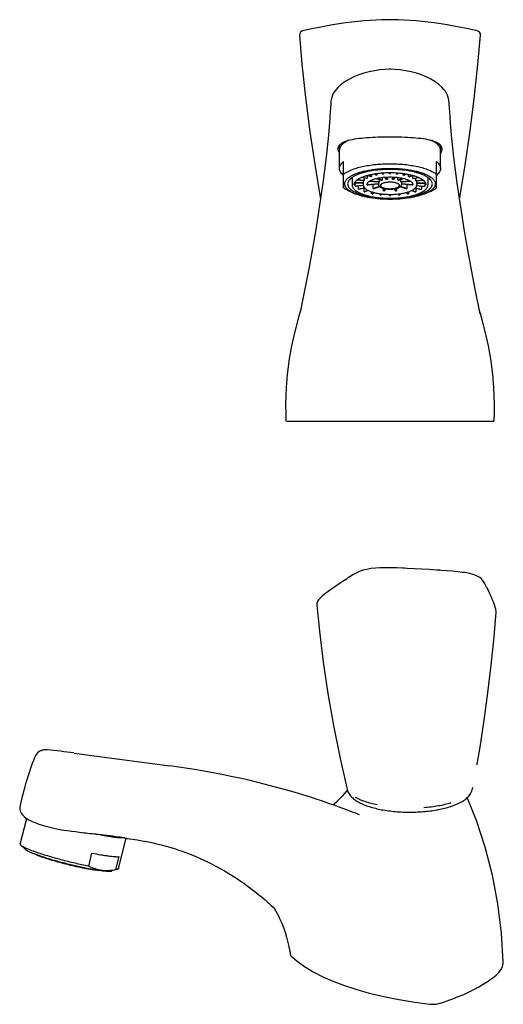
# Model space of a CAD drawing. Header units: millimetres. Extents: x 36 to 336, y 100 to 334.
# Tile 1 of 2: x 36 to 151, y 100 to 334. Entities that reach past the tile are written whole.
import ezdxf

# ---------------------------------------------------------------- set-up
doc = ezdxf.new("R2010")
doc.units = ezdxf.units.MM
doc.header["$LTSCALE"] = 23.1
doc.layers.get('0').update_dxf_attribs({"linetype": 'CONTINUOUS'})
doc.layers.add('FLAECHEN', color=7, linetype='CONTINUOUS')

msp = doc.modelspace()

# ---------------------------------------------------------------- linework, layer by layer
at = {"color": 7, "linetype": 'CONTINUOUS'}
for p, q in [((122.15, 334.01), (122.15, 334.01)), ((126.17, 334.01), (126.17, 334.01)), ((144.52, 331.48), (144.52, 331.48)), ((144.67, 331.45), (144.52, 331.48)), ((112.16, 298.74), (112.16, 303.06)), ((136.16, 298.74), (136.16, 303.06)), ((106.37, 299.21), (107.68, 291.48)), ((113.16, 294.11), (113.16, 300.38)), ((135.16, 294.11), (135.16, 300.38)), ((118.71, 297.02), (118.71, 296.38)), ((119.6, 296.77), (118.8, 297.04)), ((119.74, 296.82), (118.96, 297.09)), ((119.74, 297.26), (119.74, 296.82)), ((120.9, 297.12), (120.45, 297.39)), ((121.07, 297.16), (120.63, 297.42)), ((121.07, 297.48), (121.07, 297.16)), ((122.42, 297.35), (122.22, 297.6)), ((122.61, 297.37), (122.42, 297.62)), ((122.61, 297.63), (122.61, 297.37)), ((124.06, 297.43), (124.06, 297.68)), ((124.26, 297.43), (124.26, 297.68)), ((125.7, 297.37), (125.7, 297.63)), ((125.7, 297.37), (125.9, 297.62)), ((125.9, 297.35), (126.09, 297.6)), ((127.25, 297.16), (127.25, 297.48)), ((127.25, 297.16), (127.69, 297.42)), ((127.42, 297.12), (127.87, 297.39)), ((128.58, 296.82), (128.58, 297.26)), ((128.58, 296.82), (129.35, 297.09)), ((128.72, 296.77), (129.51, 297.04)), ((129.61, 296.38), (129.61, 297.02)), ((115.07, 296.54), (115.16, 296.47)), ((115.16, 296.6), (115.16, 294.88)), ((117.81, 295.23), (115.68, 295.23)), ((117.81, 295.29), (115.71, 295.29)), ((115.87, 294.54), (115.87, 295.23)), ((117.82, 294.72), (115.87, 294.54)), ((117.84, 294.65), (115.93, 294.47)), ((118, 295.79), (116.29, 295.95)), ((118.05, 295.86), (116.38, 296.01)), ((116.7, 293.83), (116.7, 294.54)), ((118.61, 296.32), (117.38, 296.56)), ((118.71, 296.38), (117.51, 296.61)), ((117.81, 295.81), (117.81, 295.29)), ((117.81, 295.26), (117.81, 294.88)), ((118.05, 296.43), (118.05, 295.86)), ((118.82, 294.81), (118.82, 295.28)), ((121.46, 295.05), (118.82, 294.81)), ((121.46, 294.98), (118.87, 294.74)), ((121.53, 295.47), (119.3, 295.67)), ((121.58, 295.53), (119.4, 295.73)), ((120.2, 293.95), (120.2, 294.86)), ((121.66, 294.46), (120.2, 293.95)), ((122.18, 295.89), (120.98, 296.3)), ((122.32, 295.94), (121.15, 296.34)), ((121.46, 295.47), (121.46, 294.88)), ((121.58, 296.09), (121.58, 295.53)), ((122.32, 296.53), (122.32, 295.94)), ((123.36, 296.14), (123.01, 296.59)), ((123.56, 296.16), (123.21, 296.61)), ((123.56, 296.62), (123.56, 296.16)), ((124.76, 296.16), (124.76, 296.62)), ((125.11, 296.61), (124.76, 296.16)), ((125.3, 296.59), (124.95, 296.14)), ((125.99, 295.94), (125.99, 296.53)), ((127.16, 296.34), (125.99, 295.94)), ((127.33, 296.3), (126.14, 295.89)), ((128.12, 293.95), (126.65, 294.46)), ((126.74, 295.53), (126.74, 296.09)), ((128.91, 295.73), (126.74, 295.53)), ((129.02, 295.67), (126.79, 295.47)), ((126.86, 295.47), (126.86, 294.88)), ((129.49, 294.81), (126.86, 295.05)), ((129.44, 294.74), (126.86, 294.98)), ((128.12, 294.86), (128.12, 293.95)), ((129.49, 295.28), (129.49, 294.81)), ((129.61, 296.38), (130.8, 296.61)), ((129.71, 296.32), (130.93, 296.56)), ((130.26, 295.86), (130.26, 296.43)), ((130.26, 295.86), (131.94, 296.01)), ((130.32, 295.79), (132.02, 295.95)), ((130.47, 294.65), (132.39, 294.47)), ((130.49, 294.72), (132.44, 294.54)), ((130.51, 295.29), (130.51, 295.81)), ((130.51, 295.29), (132.6, 295.29)), ((130.51, 295.26), (130.51, 294.88)), ((130.51, 295.23), (132.63, 295.23)), ((131.61, 294.54), (131.61, 293.83)), ((132.44, 295.23), (132.44, 294.54)), ((133.16, 296.6), (133.16, 294.88)), ((133.24, 296.54), (133.16, 296.47)), ((114.84, 293.16), (115.81, 292.75)), ((118.15, 294.11), (116.7, 293.83)), ((118.22, 294.05), (116.8, 293.77)), ((118.04, 293.22), (118.04, 294.01)), ((118.97, 293.53), (118.04, 293.22)), ((119.08, 293.48), (118.18, 293.17)), ((119.8, 292.74), (119.8, 293.19)), ((120.3, 293.04), (119.8, 292.74)), ((119.97, 292.71), (120.45, 293)), ((121.74, 294.39), (120.34, 293.91)), ((121.85, 292.44), (121.85, 292.73)), ((122.05, 292.71), (121.85, 292.44)), ((122.24, 292.68), (122.04, 292.43)), ((122.64, 293.45), (122.64, 294)), ((123.01, 293.92), (122.64, 293.45)), ((122.83, 293.43), (123.19, 293.89)), ((124.06, 292.58), (124.06, 292.34)), ((124.26, 292.34), (124.26, 292.58)), ((125.12, 293.89), (125.48, 293.43)), ((125.68, 293.45), (125.31, 293.92)), ((125.68, 294), (125.68, 293.45)), ((126.07, 292.68), (126.27, 292.43)), ((126.26, 292.71), (126.47, 292.44)), ((126.47, 292.73), (126.47, 292.44)), ((127.98, 293.91), (126.57, 294.39)), ((127.86, 293), (128.35, 292.71)), ((128.02, 293.04), (128.52, 292.74)), ((128.52, 293.19), (128.52, 292.74)), ((129.23, 293.48), (130.13, 293.17)), ((129.35, 293.53), (130.27, 293.22)), ((130.1, 294.05), (131.51, 293.77)), ((130.16, 294.11), (131.61, 293.83)), ((130.27, 294.01), (130.27, 293.22)), ((133.47, 293.16), (132.5, 292.75)), ((99.65, 238.74), (148.66, 238.74)), ((113.52, 201.11), (113.88, 201.35)), ((146.04, 201.11), (146.04, 201.11)), ((147.17, 199.21), (147.08, 199.38)), ((107.52, 196.7), (107.52, 196.7)), ((149.33, 193.41), (149.33, 193.41)), ((144.79, 157.17), (144.83, 157.38)), ((113.89, 151.74), (113.89, 151.74)), ((143.75, 151.58), (143.77, 151.62)), ((143.78, 151.71), (143.8, 151.81)), ((36.46, 138.38), (37.99, 144.48)), ((36.59, 138.13), (37.61, 137.16)), ((59.74, 132.55), (61.55, 139.78)), ((52.69, 133.18), (53.46, 136.25)), ((59.83, 135.4), (59.07, 132.33)), ((59.51, 132.39), (58.15, 132.01)), ((100.5, 112.23), (100.5, 112.23)), ((100.66, 111.91), (100.67, 111.9)), ((100.66, 111.91), (100.66, 111.91)), ((149.33, 107.31), (149.33, 107.31)), ((113.34, 104.8), (113.34, 104.8)), ((145.26, 104.52), (145.26, 104.52)), ((133.63, 100.4), (133.63, 100.4))]:
    msp.add_line(p, q, dxfattribs=at)
for points in [[(122.15, 334.01), (120.82, 333.96), (119.42, 333.87), (117.95, 333.76), (116.53, 333.63), (115.09, 333.47), (113.6, 333.28), (112.09, 333.06), (110.54, 332.81), (108.96, 332.53), (107.33, 332.22), (105.65, 331.88), (103.79, 331.48)], [(126.17, 334.01), (125.85, 334.02), (125.13, 334.04), (124.34, 334.04), (123.48, 334.04), (122.68, 334.02), (122.15, 334.01)], [(144.52, 331.48), (142.67, 331.88), (140.97, 332.22), (139.33, 332.54), (137.74, 332.82), (136.19, 333.06), (134.67, 333.28), (133.19, 333.47), (131.76, 333.63), (130.34, 333.76), (128.88, 333.87), (127.49, 333.96), (126.17, 334.01)], [(103.15, 331.26), (102.92, 331.05), (102.74, 330.71), (102.7, 330.34)], [(102.7, 330.34), (103.28, 323.51), (104.12, 315.56), (105.15, 307.45), (106.37, 299.21)], [(103.62, 331.45), (103.49, 331.41), (103.34, 331.36), (103.15, 331.26)], [(140.64, 291.48), (141.91, 298.97), (143.12, 307.14), (144.16, 315.28), (145.03, 323.4), (145.63, 330.33)], [(145.63, 330.33), (145.59, 330.71), (145.41, 331.05), (145.17, 331.26), (144.99, 331.35), (144.85, 331.4), (144.69, 331.44)], [(121.91, 203.94), (121.77, 203.93), (120.72, 203.88), (119.65, 203.76), (118.65, 203.59), (117.79, 203.38), (117.09, 203.15), (116.69, 202.98)], [(127.58, 203.84), (127.11, 203.86), (125.74, 203.92), (124.43, 203.95), (123.18, 203.95), (121.91, 203.94)], [(135.94, 203.38), (135.17, 203.43), (133.44, 203.53), (131.72, 203.63), (129.99, 203.72), (128.26, 203.81), (127.58, 203.84)], [(141.55, 202.85), (141.39, 202.87), (140.22, 203.02), (138.98, 203.15), (137.68, 203.26), (136.32, 203.35), (135.94, 203.38)], [(113.52, 201.11), (112.7, 200.57), (111.89, 200.02), (111.1, 199.47), (110.31, 198.92), (110.01, 198.7)], [(116.71, 202.98), (116.61, 202.94), (116, 202.62), (115.36, 202.27), (114.71, 201.88), (114.05, 201.46), (113.88, 201.35)], [(146.04, 201.11), (145.86, 201.32), (145.43, 201.68), (144.86, 202), (144.09, 202.3), (143.11, 202.57), (141.94, 202.8), (141.55, 202.85)], [(147.08, 199.38), (146.82, 199.86), (146.56, 200.31), (146.3, 200.72), (146.04, 201.11)], [(110.01, 198.7), (109.81, 198.56), (109.21, 198.11), (108.63, 197.66), (108.08, 197.2), (107.52, 196.7)], [(148.53, 196.22), (148.41, 196.5), (148.15, 197.13), (147.87, 197.75), (147.59, 198.37), (147.29, 198.98), (147.17, 199.21)], [(107.52, 196.7), (107.23, 196.39), (106.97, 195.98), (106.82, 195.54), (106.8, 195.06)], [(106.8, 195.07), (107.41, 188.88), (108.31, 181.59), (109.42, 174.13), (110.75, 166.51), (112.32, 158.72), (113.89, 151.74)], [(149.09, 194.63), (148.93, 195.13), (148.76, 195.63), (148.57, 196.11), (148.53, 196.22)], [(149.27, 194.02), (149.24, 194.12), (149.09, 194.63)], [(149.33, 193.41), (149.34, 193.61), (149.27, 194.02)], [(144.83, 157.38), (145.51, 161.41), (146.5, 167.76), (147.39, 174.25), (148.18, 180.86), (148.86, 187.59), (149.33, 193.41)], [(143.75, 151.58), (143.8, 151.77), (143.8, 151.81)], [(100.5, 112.23), (100.52, 112.14), (100.56, 112.05), (100.62, 111.96), (100.66, 111.91)], [(100.67, 111.9), (102.04, 110.65), (103.84, 109.32), (105.9, 108.06), (108.23, 106.87), (110.81, 105.74), (113.34, 104.8)], [(149.33, 107.31), (149.9, 107.85), (150.45, 108.55), (150.83, 109.28), (151.01, 110.01), (151.03, 110.47)], [(145.26, 104.52), (145.89, 104.88), (146.69, 105.38), (147.45, 105.88), (148.17, 106.39), (148.84, 106.91), (149.33, 107.31)], [(113.34, 104.8), (116.04, 103.92), (119.25, 103.02), (122.67, 102.21), (126.28, 101.49), (130.06, 100.87), (133.63, 100.4)], [(138.09, 101.3), (139.07, 101.67), (140.35, 102.17), (141.64, 102.72), (142.93, 103.31), (144.2, 103.95), (145.26, 104.52)], [(133.63, 100.4), (133.82, 100.38), (134.13, 100.36), (134.45, 100.36), (134.78, 100.37), (135.1, 100.4), (135.42, 100.45), (135.73, 100.51), (136.01, 100.59)], [(136.01, 100.59), (136.16, 100.64), (136.61, 100.79), (137.05, 100.94), (137.49, 101.09), (137.92, 101.24), (138.09, 101.3)]]:
    msp.add_lwpolyline(points, dxfattribs=at)
for centre, radius, start, end in [((104.84, 326.61), 4.99, 102.2109, 103.9546), ((114, 304.28), 1.34, 180.0006, 181.999), ((116.92, 296.2), 9.57, 105.7995, 107.0693), ((118.17, 297.54), 8.76, 116.0868, 117.4873), ((131.41, 296.25), 9.52, 72.9505, 74.0423), ((130.21, 297.68), 8.6, 62.5016, 63.7792), ((134.32, 304.28), 1.34, 358.0014, 359.9994), ((122.19, 289.42), 7.8, 108.3325, 109.4309), ((123.47, 284.56), 12.82, 100.7757, 101.5648), ((124.15, 272.69), 24.99, 90.219, 94.4383), ((124.06, 280.49), 16.94, 94.9081, 95.5642), ((124.16, 272.36), 25.31, 90, 90.2264), ((124.16, 278.87), 18.56, 90, 90.3086), ((124.16, 272.36), 25.31, 89.7735, 90), ((124.16, 278.87), 18.56, 89.6914, 90), ((124.17, 272.99), 24.69, 85.5364, 89.8063), ((124.25, 280.49), 16.94, 84.4358, 85.0919), ((124.87, 284.66), 12.72, 78.4322, 79.2274), ((126.16, 289.51), 7.7, 70.5622, 71.6744), ((117.36, 295.65), 1.86, 216.7844, 219.3681), ((118.55, 295.26), 0.744, 177.363, 179.9992), ((119.12, 294.97), 1.39, 140.1887, 143.6588), ((120.53, 293.18), 3.68, 119.7366, 121.5481), ((119.79, 295.51), 1.2, 216.0761, 220.0764), ((123.33, 292.75), 3.34, 107.6003, 110.1632), ((124.16, 280.36), 16.27, 89.9954, 94.0397), ((124.12, 288.95), 7.23, 94.4678, 96.0046), ((124.16, 280.52), 16.11, 85.9399, 90.0251), ((124.2, 289.01), 7.17, 83.9887, 85.5389), ((125.02, 292.84), 3.25, 69.7987, 72.4378), ((128.54, 295.5), 1.18, 319.8775, 323.97), ((127.82, 293.24), 3.61, 58.4356, 60.2797), ((129.22, 294.98), 1.36, 36.3066, 39.8459), ((129.76, 295.26), 0.744, 0.0008, 2.637), ((130.97, 295.63), 1.83, 320.6128, 323.2347), ((119.27, 298.05), 4.94, 238.6835, 240.0319), ((121.5, 303.11), 10.48, 250.7098, 251.5268), ((123.22, 309.65), 17.24, 258.5365, 259.1231), ((122.46, 300.33), 6.76, 250.4848, 251.7518), ((124.03, 315.15), 22.81, 264.5202, 265.0074), ((124.07, 308.02), 14.64, 264.3843, 265.1434), ((124.16, 310.71), 18.13, 269.6837, 270), ((124.16, 317.33), 25, 269.7708, 270), ((124.16, 310.71), 18.13, 270, 270.3163), ((124.16, 317.33), 25, 270, 270.2292), ((124.24, 308.02), 14.64, 274.8566, 275.6157), ((124.29, 315.15), 22.81, 274.9926, 275.4798), ((125.89, 300.23), 6.66, 288.2391, 289.5244), ((125.11, 309.55), 17.15, 280.8752, 281.4652), ((126.84, 303.02), 10.38, 288.4694, 289.294), ((129.08, 297.99), 4.87, 299.9591, 301.3255), ((99.65, 238.94), 0.2, 181.8776, 270), ((148.66, 238.94), 0.2, 270, 347.8279), ((130.05, 175.86), 29.82, 280.174, 280.7653), ((62.78, 145.68), 6.07, 258.2944, 258.4427), ((55.75, 139.17), 7.1, 268.2129, 268.3312)]:
    msp.add_arc(centre, radius, start, end, dxfattribs=at)
for points, knots in [([(114.32, 305.41), (114.96, 305.59), (116.4, 305.86), (118.74, 306.1), (121.37, 306.22), (123.21, 306.25), (124.16, 306.25)], [0, 0, 0, 0, 0.201401, 0.442754, 0.71354, 1, 1, 1, 1]), ([(124.16, 306.25), (125.11, 306.25), (126.95, 306.22), (129.59, 306.09), (131.94, 305.86), (133.38, 305.59), (134.02, 305.4)], [0, 0, 0, 0, 0.286759, 0.557708, 0.798979, 1, 1, 1, 1]), ([(111.86, 303.37), (111.86, 303.54), (111.93, 303.9), (112.13, 304.2), (112.25, 304.33)], [0, 0, 0, 0, 0.487811, 1, 1, 1, 1]), ([(112.6, 304.17), (112.53, 304.08), (112.41, 303.91), (112.26, 303.63), (112.18, 303.35), (112.16, 303.15), (112.16, 303.06)], [0, 0, 0, 0, 0.274935, 0.529242, 0.768584, 1, 1, 1, 1]), ([(112.25, 304.33), (112.27, 304.36), (112.38, 304.48), (112.51, 304.58), (112.6, 304.65)], [0, 0, 0, 0, 0.238525, 1, 1, 1, 1]), ([(112.6, 304.65), (112.81, 304.8), (113.3, 305.07), (113.82, 305.26), (114.11, 305.35)], [0, 0, 0, 0, 0.456083, 1, 1, 1, 1]), ([(112.85, 304.44), (112.83, 304.41), (112.74, 304.33), (112.66, 304.24), (112.6, 304.17)], [0, 0, 0, 0, 0.258373, 1, 1, 1, 1]), ([(112.73, 304.73), (112.72, 304.69), (112.68, 304.55), (112.66, 304.39), (112.66, 304.28)], [0, 0, 0, 0, 0.25564, 1, 1, 1, 1]), ([(114.13, 305.31), (113.88, 305.18), (113.43, 304.92), (113.02, 304.6), (112.85, 304.44)], [0, 0, 0, 0, 0.535946, 1, 1, 1, 1]), ([(112.95, 304.53), (112.96, 304.56), (113.01, 304.72), (113.08, 304.87), (113.14, 304.97)], [0, 0, 0, 0, 0.240662, 1, 1, 1, 1]), ([(135.46, 304.43), (135.29, 304.6), (134.88, 304.92), (134.43, 305.18), (134.19, 305.31)], [0, 0, 0, 0, 0.464023, 1, 1, 1, 1]), ([(134.2, 305.35), (134.32, 305.31), (134.76, 305.17), (135.18, 304.98), (135.47, 304.81)], [0, 0, 0, 0, 0.276115, 1, 1, 1, 1]), ([(135.18, 304.96), (135.2, 304.93), (135.28, 304.79), (135.33, 304.64), (135.36, 304.53)], [0, 0, 0, 0, 0.260884, 1, 1, 1, 1]), ([(135.71, 304.17), (135.69, 304.19), (135.61, 304.28), (135.53, 304.37), (135.46, 304.43)], [0, 0, 0, 0, 0.241899, 1, 1, 1, 1]), ([(135.47, 304.81), (135.55, 304.77), (135.83, 304.58), (136.08, 304.35), (136.21, 304.15)], [0, 0, 0, 0, 0.276637, 1, 1, 1, 1]), ([(135.66, 304.28), (135.66, 304.32), (135.65, 304.47), (135.62, 304.62), (135.58, 304.73)], [0, 0, 0, 0, 0.24664, 1, 1, 1, 1]), ([(136.16, 303.06), (136.16, 303.15), (136.14, 303.35), (136.05, 303.63), (135.91, 303.91), (135.78, 304.08), (135.71, 304.17)], [0, 0, 0, 0, 0.231424, 0.470771, 0.725076, 1, 1, 1, 1]), ([(136.21, 304.15), (136.29, 304.03), (136.42, 303.78), (136.46, 303.5), (136.46, 303.37)], [0, 0, 0, 0, 0.50442, 1, 1, 1, 1]), ([(112.15, 302.39), (112.1, 302.47), (111.95, 302.78), (111.86, 303.12), (111.86, 303.37)], [0, 0, 0, 0, 0.276526, 1, 1, 1, 1]), ([(111.95, 303.77), (111.96, 303.74), (112.02, 303.58), (112.1, 303.44), (112.17, 303.33)], [0, 0, 0, 0, 0.240185, 1, 1, 1, 1]), ([(136.14, 303.33), (136.16, 303.37), (136.25, 303.51), (136.33, 303.66), (136.37, 303.77)], [0, 0, 0, 0, 0.261147, 1, 1, 1, 1]), ([(136.46, 303.37), (136.46, 303.29), (136.43, 302.95), (136.3, 302.62), (136.17, 302.39)], [0, 0, 0, 0, 0.228984, 1, 1, 1, 1]), ([(112.16, 298.74), (112.16, 298.81), (112.17, 298.95), (112.23, 299.24), (112.4, 299.6), (112.73, 300.01), (113, 300.26), (113.16, 300.38)], [0, 0, 0, 0, 0.106485, 0.215054, 0.445532, 0.704583, 1, 1, 1, 1]), ([(113.16, 297.39), (113.28, 297.49), (113.54, 297.67), (113.97, 297.93), (114.46, 298.17), (115.2, 298.5), (116.24, 298.85), (117.62, 299.21), (119.13, 299.49), (120.75, 299.7), (122.43, 299.83), (123.58, 299.85), (124.16, 299.85)], [0, 0, 0, 0, 0.04041, 0.084443, 0.132088, 0.183293, 0.295856, 0.420748, 0.55603, 0.6994, 0.848295, 1, 1, 1, 1]), ([(124.16, 299.85), (124.74, 299.85), (125.88, 299.83), (127.57, 299.7), (129.18, 299.49), (130.7, 299.21), (132.07, 298.85), (133.11, 298.5), (133.85, 298.17), (134.34, 297.93), (134.77, 297.67), (135.04, 297.49), (135.16, 297.39)], [0, 0, 0, 0, 0.151705, 0.3006, 0.44397, 0.579252, 0.704144, 0.816707, 0.867912, 0.915557, 0.95959, 1, 1, 1, 1]), ([(135.16, 300.38), (135.31, 300.26), (135.59, 300.01), (135.91, 299.6), (136.08, 299.24), (136.15, 298.95), (136.16, 298.81), (136.16, 298.74)], [0, 0, 0, 0, 0.295417, 0.554468, 0.784946, 0.893515, 1, 1, 1, 1]), ([(113.16, 297.1), (113, 297.22), (112.73, 297.46), (112.4, 297.87), (112.23, 298.24), (112.17, 298.52), (112.16, 298.67), (112.16, 298.74)], [0, 0, 0, 0, 0.295417, 0.554468, 0.784946, 0.893515, 1, 1, 1, 1]), ([(113.41, 295.07), (113.41, 295.16), (113.43, 295.34), (113.51, 295.61), (113.66, 295.87), (113.85, 296.13), (114.1, 296.38), (114.4, 296.62), (114.75, 296.86), (115.01, 297), (115.14, 297.07)], [0, 0, 0, 0, 0.095833, 0.195343, 0.301658, 0.417278, 0.544011, 0.683002, 0.834913, 1, 1, 1, 1]), ([(124.16, 298.51), (123.5, 298.51), (122.22, 298.47), (120.35, 298.28), (118.88, 298.01), (117.8, 297.74), (117.07, 297.52), (116.4, 297.27), (115.82, 297), (115.31, 296.71), (114.88, 296.41), (114.54, 296.09), (114.3, 295.76), (114.14, 295.42), (114.11, 295.19), (114.11, 295.07)], [0, 0, 0, 0, 0.17463, 0.343344, 0.50057, 0.573318, 0.64142, 0.704435, 0.762025, 0.813989, 0.860311, 0.901226, 0.937328, 0.969702, 1, 1, 1, 1]), ([(115.14, 297.07), (115.4, 297.21), (115.96, 297.47), (116.89, 297.79), (117.92, 298.08), (119.05, 298.32), (120.26, 298.51), (121.96, 298.69), (124.16, 298.79), (126.35, 298.69), (128.06, 298.51), (129.27, 298.32), (130.39, 298.08), (131.43, 297.79), (132.35, 297.47), (132.91, 297.21), (133.17, 297.07)], [0, 0, 0, 0, 0.047402, 0.100416, 0.158559, 0.221186, 0.287531, 0.35674, 0.499996, 0.643252, 0.712462, 0.778808, 0.841436, 0.89958, 0.952596, 1, 1, 1, 1]), ([(118.8, 297.04), (118.55, 296.98), (118.07, 296.83), (117.6, 296.65), (117.38, 296.56)], [0, 0, 0, 0, 0.524186, 1, 1, 1, 1]), ([(120.44, 297.39), (120.3, 297.37), (119.75, 297.27), (119.2, 297.15), (118.8, 297.04)], [0, 0, 0, 0, 0.260997, 1, 1, 1, 1]), ([(122.22, 297.6), (122.07, 297.59), (121.47, 297.54), (120.88, 297.46), (120.44, 297.39)], [0, 0, 0, 0, 0.255954, 1, 1, 1, 1]), ([(134.21, 295.07), (134.21, 295.19), (134.17, 295.42), (134.02, 295.76), (133.77, 296.09), (133.43, 296.41), (133.01, 296.71), (132.5, 297), (131.91, 297.27), (131.25, 297.52), (130.52, 297.74), (129.44, 298.01), (127.96, 298.28), (126.1, 298.47), (124.81, 298.51), (124.16, 298.51)], [0, 0, 0, 0, 0.030298, 0.062672, 0.098774, 0.139689, 0.18601, 0.237974, 0.295564, 0.358579, 0.426681, 0.499428, 0.656655, 0.82537, 1, 1, 1, 1]), ([(127.87, 297.39), (127.73, 297.41), (127.14, 297.5), (126.54, 297.57), (126.1, 297.6)], [0, 0, 0, 0, 0.243446, 1, 1, 1, 1]), ([(129.51, 297.04), (129.38, 297.08), (128.84, 297.22), (128.29, 297.32), (127.87, 297.39)], [0, 0, 0, 0, 0.238426, 1, 1, 1, 1]), ([(130.94, 296.56), (130.72, 296.65), (130.25, 296.83), (129.77, 296.98), (129.51, 297.04)], [0, 0, 0, 0, 0.475814, 1, 1, 1, 1]), ([(133.17, 297.07), (133.31, 297), (133.56, 296.86), (133.91, 296.62), (134.21, 296.38), (134.46, 296.13), (134.66, 295.87), (134.8, 295.61), (134.89, 295.34), (134.91, 295.16), (134.91, 295.07)], [0, 0, 0, 0, 0.16509, 0.317002, 0.455994, 0.582728, 0.698348, 0.804661, 0.90417, 1, 1, 1, 1]), ([(136.16, 298.74), (136.16, 298.67), (136.15, 298.52), (136.08, 298.24), (135.91, 297.87), (135.59, 297.46), (135.31, 297.22), (135.16, 297.1)], [0, 0, 0, 0, 0.106485, 0.215054, 0.445532, 0.704583, 1, 1, 1, 1]), ([(114.87, 293.22), (114.65, 293.35), (114.26, 293.61), (113.84, 294.01), (113.61, 294.34), (113.5, 294.58), (113.42, 294.83), (113.41, 294.99), (113.41, 295.07)], [0, 0, 0, 0, 0.311178, 0.574703, 0.691029, 0.799079, 0.901146, 1, 1, 1, 1]), ([(114.11, 295.07), (114.11, 294.96), (114.14, 294.72), (114.3, 294.38), (114.54, 294.05), (114.88, 293.74), (115.31, 293.43), (115.82, 293.15), (116.4, 292.88), (117.07, 292.63), (117.8, 292.4), (118.88, 292.13), (120.35, 291.87), (122.22, 291.68), (123.5, 291.63), (124.16, 291.63)], [0, 0, 0, 0, 0.030298, 0.062672, 0.098774, 0.139689, 0.18601, 0.237974, 0.295564, 0.358579, 0.426681, 0.499428, 0.656655, 0.82537, 1, 1, 1, 1]), ([(115.16, 294.88), (115.16, 294.77), (115.19, 294.53), (115.34, 294.19), (115.58, 293.87), (115.89, 293.57), (116.28, 293.29), (116.74, 293.03), (117.27, 292.79), (117.86, 292.56), (118.51, 292.36), (119.48, 292.12), (120.78, 291.88), (122.44, 291.71), (123.58, 291.67), (124.16, 291.67)], [0, 0, 0, 0, 0.034506, 0.070287, 0.108866, 0.151246, 0.198245, 0.250287, 0.307501, 0.3698, 0.436929, 0.508507, 0.662984, 0.82861, 1, 1, 1, 1]), ([(115.68, 295.23), (115.65, 295.17), (115.62, 295.06), (115.61, 294.94), (115.61, 294.88)], [0, 0, 0, 0, 0.515754, 1, 1, 1, 1]), ([(116.29, 295.95), (116.22, 295.89), (116.08, 295.77), (115.86, 295.55), (115.73, 295.36), (115.68, 295.23)], [0, 0, 0, 0, 0.294309, 0.557627, 1, 1, 1, 1]), ([(117.38, 296.56), (117.17, 296.47), (116.8, 296.29), (116.44, 296.06), (116.29, 295.95)], [0, 0, 0, 0, 0.538074, 1, 1, 1, 1]), ([(117.81, 294.88), (117.81, 294.86), (117.81, 294.78), (117.82, 294.7), (117.84, 294.65)], [0, 0, 0, 0, 0.251209, 1, 1, 1, 1]), ([(117.84, 294.65), (117.87, 294.54), (117.97, 294.32), (118.12, 294.13), (118.21, 294.05)], [0, 0, 0, 0, 0.478105, 1, 1, 1, 1]), ([(119.3, 295.67), (119.19, 295.61), (119.02, 295.49), (118.83, 295.31), (118.74, 295.16), (118.69, 295.07), (118.66, 294.98), (118.66, 294.91), (118.66, 294.88)], [0, 0, 0, 0, 0.33865, 0.611675, 0.725392, 0.825831, 0.91609, 1, 1, 1, 1]), ([(120.98, 296.3), (120.81, 296.26), (120.49, 296.17), (120.04, 296.03), (119.64, 295.86), (119.4, 295.74), (119.3, 295.67)], [0, 0, 0, 0, 0.287966, 0.552387, 0.790492, 1, 1, 1, 1]), ([(123.01, 296.59), (122.66, 296.57), (121.98, 296.5), (121.3, 296.37), (120.98, 296.3)], [0, 0, 0, 0, 0.518834, 1, 1, 1, 1]), ([(121.46, 294.88), (121.46, 294.84), (121.47, 294.74), (121.53, 294.6), (121.63, 294.49), (121.7, 294.42), (121.74, 294.39)], [0, 0, 0, 0, 0.244754, 0.486993, 0.737144, 1, 1, 1, 1]), ([(121.58, 295.53), (121.57, 295.53), (121.55, 295.51), (121.54, 295.48), (121.53, 295.47)], [0, 0, 0, 0, 0.258892, 1, 1, 1, 1]), ([(124.16, 295.47), (124.01, 295.47), (123.72, 295.46), (123.31, 295.41), (122.92, 295.34), (122.58, 295.25), (122.3, 295.14), (122.11, 295.03), (122, 294.92), (121.95, 294.85), (121.92, 294.77), (121.91, 294.72), (121.91, 294.7)], [0, 0, 0, 0, 0.174666, 0.343442, 0.500705, 0.641544, 0.762103, 0.860273, 0.901201, 0.937311, 0.969695, 1, 1, 1, 1]), ([(121.91, 294.7), (121.91, 294.66), (121.93, 294.58), (121.97, 294.51), (122, 294.48)], [0, 0, 0, 0, 0.466963, 1, 1, 1, 1]), ([(122, 294.48), (122.04, 294.43), (122.14, 294.35), (122.32, 294.24), (122.55, 294.15), (122.82, 294.07), (123.13, 294.01), (123.57, 293.95), (123.92, 293.93), (124.16, 293.93)], [0, 0, 0, 0, 0.076518, 0.169388, 0.278659, 0.403026, 0.540318, 0.687733, 1, 1, 1, 1]), ([(126.41, 294.7), (126.41, 294.72), (126.4, 294.77), (126.37, 294.85), (126.31, 294.92), (126.2, 295.03), (126.01, 295.14), (125.73, 295.25), (125.4, 295.34), (125.01, 295.41), (124.59, 295.46), (124.3, 295.47), (124.16, 295.47)], [0, 0, 0, 0, 0.030305, 0.062689, 0.098798, 0.139724, 0.237893, 0.35845, 0.499289, 0.656553, 0.825332, 1, 1, 1, 1]), ([(124.16, 291.63), (124.81, 291.63), (126.1, 291.68), (127.96, 291.87), (129.44, 292.13), (130.52, 292.4), (131.25, 292.63), (131.91, 292.88), (132.5, 293.15), (133.01, 293.43), (133.43, 293.74), (133.77, 294.05), (134.02, 294.38), (134.17, 294.72), (134.21, 294.96), (134.21, 295.07)], [0, 0, 0, 0, 0.17463, 0.343344, 0.50057, 0.573318, 0.64142, 0.704435, 0.762025, 0.813989, 0.860311, 0.901226, 0.937328, 0.969702, 1, 1, 1, 1]), ([(124.16, 291.67), (124.74, 291.67), (125.88, 291.71), (127.53, 291.88), (128.84, 292.12), (129.8, 292.36), (130.45, 292.56), (131.04, 292.79), (131.57, 293.03), (132.03, 293.29), (132.42, 293.57), (132.74, 293.87), (132.97, 294.19), (133.12, 294.53), (133.16, 294.77), (133.16, 294.88)], [0, 0, 0, 0, 0.17139, 0.337017, 0.491494, 0.563072, 0.6302, 0.6925, 0.749714, 0.801755, 0.848755, 0.891135, 0.929713, 0.965494, 1, 1, 1, 1]), ([(124.16, 293.93), (124.39, 293.93), (124.74, 293.95), (125.19, 294.01), (125.49, 294.07), (125.76, 294.15), (125.99, 294.24), (126.17, 294.35), (126.27, 294.43), (126.31, 294.48)], [0, 0, 0, 0, 0.312268, 0.459683, 0.596975, 0.721342, 0.830614, 0.923483, 1, 1, 1, 1]), ([(127.33, 296.3), (127.01, 296.37), (126.34, 296.5), (125.66, 296.57), (125.31, 296.59)], [0, 0, 0, 0, 0.481166, 1, 1, 1, 1]), ([(126.31, 294.48), (126.34, 294.51), (126.39, 294.58), (126.41, 294.66), (126.41, 294.7)], [0, 0, 0, 0, 0.533031, 1, 1, 1, 1]), ([(126.57, 294.39), (126.61, 294.42), (126.69, 294.49), (126.78, 294.6), (126.84, 294.74), (126.86, 294.84), (126.86, 294.88)], [0, 0, 0, 0, 0.262847, 0.513003, 0.755254, 1, 1, 1, 1]), ([(126.79, 295.47), (126.79, 295.47), (126.77, 295.49), (126.75, 295.52), (126.74, 295.53)], [0, 0, 0, 0, 0.241507, 1, 1, 1, 1]), ([(129.02, 295.67), (128.91, 295.74), (128.67, 295.86), (128.28, 296.03), (127.82, 296.17), (127.5, 296.26), (127.33, 296.3)], [0, 0, 0, 0, 0.209508, 0.447613, 0.712033, 1, 1, 1, 1]), ([(129.66, 294.88), (129.66, 294.91), (129.65, 294.98), (129.62, 295.07), (129.58, 295.16), (129.48, 295.31), (129.3, 295.49), (129.12, 295.61), (129.02, 295.67)], [0, 0, 0, 0, 0.083911, 0.174169, 0.274609, 0.388325, 0.661351, 1, 1, 1, 1]), ([(130.1, 294.05), (130.19, 294.13), (130.35, 294.32), (130.45, 294.54), (130.48, 294.65)], [0, 0, 0, 0, 0.521888, 1, 1, 1, 1]), ([(130.48, 294.65), (130.49, 294.7), (130.5, 294.78), (130.51, 294.86), (130.51, 294.88)], [0, 0, 0, 0, 0.748801, 1, 1, 1, 1]), ([(132.03, 295.95), (131.87, 296.06), (131.52, 296.29), (131.14, 296.47), (130.94, 296.56)], [0, 0, 0, 0, 0.461926, 1, 1, 1, 1]), ([(132.64, 295.23), (132.58, 295.36), (132.46, 295.55), (132.24, 295.77), (132.1, 295.89), (132.03, 295.95)], [0, 0, 0, 0, 0.442372, 0.705691, 1, 1, 1, 1]), ([(132.71, 294.88), (132.71, 294.94), (132.7, 295.06), (132.66, 295.17), (132.64, 295.23)], [0, 0, 0, 0, 0.48425, 1, 1, 1, 1]), ([(134.91, 295.07), (134.91, 294.99), (134.89, 294.83), (134.82, 294.58), (134.7, 294.34), (134.47, 294.01), (134.06, 293.61), (133.66, 293.35), (133.44, 293.22)], [0, 0, 0, 0, 0.098854, 0.200921, 0.30897, 0.425296, 0.688821, 1, 1, 1, 1]), ([(114.84, 293.16), (114.52, 293.3), (113.94, 293.58), (113.39, 293.93), (113.16, 294.11)], [0, 0, 0, 0, 0.537244, 1, 1, 1, 1]), ([(115.81, 292.75), (115.73, 292.79), (115.41, 292.93), (115.09, 293.09), (114.87, 293.22)], [0, 0, 0, 0, 0.264839, 1, 1, 1, 1]), ([(132.5, 292.75), (132.24, 292.64), (131.68, 292.43), (130.78, 292.17), (129.81, 291.94), (128.39, 291.67), (126.49, 291.45), (124.16, 291.37), (121.82, 291.45), (119.93, 291.67), (118.51, 291.94), (117.53, 292.17), (116.64, 292.43), (116.08, 292.64), (115.81, 292.75)], [0, 0, 0, 0, 0.050437, 0.105447, 0.164563, 0.227228, 0.360602, 0.5, 0.639398, 0.772772, 0.835437, 0.894553, 0.949563, 1, 1, 1, 1]), ([(118.21, 294.05), (118.33, 293.93), (118.61, 293.72), (118.91, 293.55), (119.08, 293.48)], [0, 0, 0, 0, 0.464707, 1, 1, 1, 1]), ([(119.08, 293.48), (119.29, 293.38), (119.74, 293.2), (120.21, 293.06), (120.45, 293)], [0, 0, 0, 0, 0.471004, 1, 1, 1, 1]), ([(120.45, 293), (120.74, 292.93), (121.33, 292.8), (121.93, 292.72), (122.24, 292.68)], [0, 0, 0, 0, 0.482788, 1, 1, 1, 1]), ([(121.74, 294.39), (121.82, 294.32), (122.02, 294.21), (122.36, 294.07), (122.75, 293.96), (123.04, 293.91), (123.19, 293.89)], [0, 0, 0, 0, 0.202763, 0.437891, 0.705282, 1, 1, 1, 1]), ([(122.24, 292.68), (122.39, 292.67), (122.99, 292.61), (123.6, 292.58), (124.06, 292.58)], [0, 0, 0, 0, 0.24545, 1, 1, 1, 1]), ([(123.19, 293.89), (123.27, 293.88), (123.59, 293.84), (123.91, 293.83), (124.16, 293.83)], [0, 0, 0, 0, 0.243248, 1, 1, 1, 1]), ([(124.16, 293.83), (124.24, 293.83), (124.56, 293.83), (124.89, 293.86), (125.12, 293.89)], [0, 0, 0, 0, 0.254812, 1, 1, 1, 1]), ([(124.26, 292.58), (124.41, 292.58), (125.02, 292.59), (125.62, 292.63), (126.07, 292.68)], [0, 0, 0, 0, 0.253379, 1, 1, 1, 1]), ([(125.12, 293.89), (125.27, 293.91), (125.56, 293.96), (125.96, 294.07), (126.29, 294.21), (126.49, 294.32), (126.57, 294.39)], [0, 0, 0, 0, 0.294719, 0.56211, 0.797237, 1, 1, 1, 1]), ([(126.07, 292.68), (126.38, 292.72), (126.98, 292.8), (127.58, 292.93), (127.86, 293)], [0, 0, 0, 0, 0.517212, 1, 1, 1, 1]), ([(127.86, 293), (128.11, 293.06), (128.58, 293.2), (129.03, 293.38), (129.24, 293.48)], [0, 0, 0, 0, 0.528996, 1, 1, 1, 1]), ([(129.24, 293.48), (129.4, 293.55), (129.71, 293.72), (129.99, 293.93), (130.1, 294.05)], [0, 0, 0, 0, 0.535292, 1, 1, 1, 1]), ([(133.44, 293.22), (133.37, 293.18), (133.07, 293.01), (132.75, 292.86), (132.5, 292.75)], [0, 0, 0, 0, 0.235187, 1, 1, 1, 1]), ([(133.47, 293.16), (133.79, 293.3), (134.38, 293.58), (134.92, 293.93), (135.16, 294.11)], [0, 0, 0, 0, 0.537244, 1, 1, 1, 1]), ([(113.89, 151.75), (113.99, 151.33), (114.19, 150.74), (114.61, 150.07), (115.05, 149.54), (115.72, 148.96), (116.65, 148.35), (117.73, 147.82), (119.43, 147.18), (121.87, 146.55), (125.08, 146.09), (128.51, 145.91), (131.95, 146.03), (134.22, 146.31), (135.32, 146.51)], [0, 0, 0, 0, 0.055291, 0.07835, 0.099923, 0.143268, 0.189966, 0.24092, 0.296546, 0.421471, 0.561164, 0.70924, 0.858123, 1, 1, 1, 1]), ([(135.62, 146.56), (136.61, 146.75), (138.43, 147.19), (140.51, 148.04), (141.87, 148.86), (142.7, 149.57), (143.38, 150.49), (143.66, 151.22), (143.77, 151.62)], [0, 0, 0, 0, 0.299177, 0.554658, 0.665347, 0.768985, 0.877208, 1, 1, 1, 1]), ([(121.12, 147.68), (120.14, 147.89), (118.38, 148.35), (116.69, 149.06), (115.98, 149.47)], [0, 0, 0, 0, 0.547907, 1, 1, 1, 1]), ([(132.21, 147.07), (133.36, 147.16), (135.54, 147.43), (137.69, 147.92), (138.69, 148.22)], [0, 0, 0, 0, 0.526618, 1, 1, 1, 1]), ([(49.56, 141.33), (50.87, 141.15), (53.37, 140.87), (56.79, 140.51), (59.21, 140.21), (60.67, 139.97), (61.21, 139.86), (61.43, 139.81)], [0, 0, 0, 0, 0.331722, 0.629865, 0.861112, 0.94321, 1, 1, 1, 1]), ([(61.21, 139.86), (61.14, 139.85), (61, 139.84), (60.76, 139.83), (60.48, 139.83), (60.03, 139.85), (59.39, 139.9), (58.53, 140), (57.54, 140.15), (56.02, 140.4), (54.84, 140.63), (54.03, 140.8)], [0, 0, 0, 0, 0.027964, 0.061141, 0.099509, 0.142991, 0.244816, 0.365403, 0.503183, 0.656305, 1, 1, 1, 1]), ([(54.94, 140.7), (55.52, 140.59), (56.36, 140.44), (57.45, 140.27), (58.16, 140.17), (58.81, 140.09), (59.37, 140.05), (59.85, 140.02), (60.14, 140.02), (60.27, 140.03)], [0, 0, 0, 0, 0.329359, 0.477125, 0.611868, 0.732434, 0.837821, 0.92721, 1, 1, 1, 1]), ([(36.46, 138.38), (36.46, 138.37), (36.46, 138.32), (36.48, 138.26), (36.53, 138.2), (36.57, 138.15), (36.59, 138.13)], [0, 0, 0, 0, 0.185703, 0.402362, 0.670256, 1, 1, 1, 1]), ([(36.59, 138.13), (36.65, 138.08), (36.79, 137.97), (37.06, 137.8), (37.4, 137.62), (37.81, 137.43), (38.3, 137.22), (39.07, 136.91), (39.69, 136.68), (40.13, 136.53)], [0, 0, 0, 0, 0.060861, 0.140721, 0.239663, 0.357326, 0.493078, 0.646109, 1, 1, 1, 1]), ([(61.43, 139.81), (61.49, 139.8), (61.6, 139.77), (61.71, 139.74), (61.78, 139.72), (61.81, 139.71), (61.83, 139.7), (61.84, 139.69), (61.84, 139.69)], [0, 0, 0, 0, 0.433947, 0.745029, 0.854288, 0.932737, 0.980661, 1, 1, 1, 1]), ([(61.76, 139.69), (61.75, 139.69), (61.68, 139.7), (61.61, 139.72), (61.56, 139.73)], [0, 0, 0, 0, 0.193426, 1, 1, 1, 1]), ([(37.61, 137.16), (37.66, 137.12), (37.76, 137.04), (37.95, 136.92), (38.18, 136.79), (38.46, 136.64), (38.79, 136.49), (39.31, 136.27), (40.06, 135.98), (41.08, 135.62), (42.23, 135.24), (43.5, 134.85), (44.85, 134.46), (46.25, 134.08), (48.17, 133.58), (50.07, 133.13), (51.93, 132.74), (53.23, 132.49), (54.41, 132.28), (55.17, 132.17), (55.53, 132.12)], [0, 0, 0, 0, 0.009319, 0.021137, 0.035476, 0.052314, 0.071595, 0.093243, 0.143255, 0.201448, 0.266728, 0.337854, 0.413461, 0.492095, 0.57224, 0.730871, 0.806302, 0.877186, 0.942165, 1, 1, 1, 1]), ([(41.97, 135.17), (41.71, 135.26), (41.24, 135.43), (40.6, 135.68), (40.07, 135.91), (39.76, 136.07), (39.63, 136.15)], [0, 0, 0, 0, 0.315752, 0.589743, 0.818364, 1, 1, 1, 1]), ([(40.13, 136.53), (40.56, 136.38), (41.48, 136.08), (42.92, 135.63), (44.47, 135.18), (46.65, 134.58), (49.39, 133.89), (51.61, 133.4), (52.69, 133.18)], [0, 0, 0, 0, 0.106112, 0.222754, 0.34753, 0.477854, 0.744268, 1, 1, 1, 1]), ([(53.46, 136.25), (54.16, 136.11), (55.16, 135.92), (56.46, 135.7), (57.32, 135.58), (58.09, 135.48), (58.77, 135.42), (59.34, 135.39), (59.68, 135.39), (59.83, 135.4)], [0, 0, 0, 0, 0.3298, 0.478219, 0.613595, 0.734544, 0.839869, 0.928604, 1, 1, 1, 1]), ([(55.53, 132.07), (55.36, 132.08), (54.99, 132.1), (54.4, 132.16), (53.72, 132.26), (52.66, 132.42), (51.19, 132.7), (49.32, 133.1), (47.37, 133.58), (45.44, 134.09), (43.64, 134.62), (42.5, 134.99), (41.97, 135.17)], [0, 0, 0, 0, 0.036025, 0.078975, 0.128431, 0.183809, 0.309451, 0.449372, 0.596146, 0.741939, 0.878971, 1, 1, 1, 1]), ([(52.69, 133.18), (53.17, 132.94), (53.91, 132.62), (54.94, 132.33), (55.47, 132.23), (55.74, 132.2)], [0, 0, 0, 0, 0.499213, 0.748898, 1, 1, 1, 1]), ([(55.53, 132.12), (55.83, 132.08), (56.38, 132.01), (57.04, 131.96), (57.48, 131.95), (57.75, 131.96), (57.96, 131.97), (58.09, 132), (58.15, 132.01)], [0, 0, 0, 0, 0.34875, 0.63424, 0.75177, 0.851969, 0.93465, 1, 1, 1, 1]), ([(55.89, 132.07), (55.87, 132.07), (55.75, 132.07), (55.63, 132.07), (55.54, 132.07)], [0, 0, 0, 0, 0.230758, 1, 1, 1, 1]), ([(55.74, 132.2), (56.01, 132.16), (56.56, 132.11), (57.67, 132.12), (58.51, 132.23), (59.07, 132.33)], [0, 0, 0, 0, 0.244223, 0.492002, 1, 1, 1, 1]), ([(59.51, 132.39), (59.45, 132.37), (59.3, 132.34), (59.15, 132.33), (59.07, 132.33)], [0, 0, 0, 0, 0.440514, 1, 1, 1, 1]), ([(59.74, 132.55), (59.74, 132.53), (59.72, 132.5), (59.67, 132.45), (59.6, 132.42), (59.54, 132.4), (59.51, 132.39)], [0, 0, 0, 0, 0.185703, 0.402352, 0.670223, 1, 1, 1, 1])]:
    msp.add_open_spline(points, degree=3, knots=knots, dxfattribs=at)
at = {"color": 2, "linetype": 'CONTINUOUS'}
for points, knots in [([(112.16, 304.21), (112.16, 304.18), (112.16, 304.16), (112.17, 304.13), (112.17, 304.1), (112.17, 304.08), (112.18, 304.05), (112.18, 304.03), (112.18, 304.01), (112.19, 303.99), (112.19, 303.97), (112.2, 303.96), (112.2, 303.95), (112.2, 303.94), (112.2, 303.93), (112.21, 303.91), (112.21, 303.89), (112.22, 303.87), (112.22, 303.86), (112.23, 303.85), (112.23, 303.84), (112.23, 303.82), (112.24, 303.81), (112.24, 303.79), (112.25, 303.78), (112.25, 303.77), (112.26, 303.75), (112.27, 303.73), (112.28, 303.7), (112.29, 303.68), (112.29, 303.67)], [0, 0, 0, 0, 0.125, 0.15625, 0.1875, 0.25, 0.3125, 0.34375, 0.375, 0.4375, 0.46875, 0.484375, 0.5, 0.515625, 0.53125, 0.5625, 0.59375, 0.625, 0.65625, 0.671875, 0.6875, 0.71875, 0.75, 0.78125, 0.8125, 0.828125, 0.84375, 0.875, 0.9375, 1, 1, 1, 1]), ([(136.02, 303.67), (136.03, 303.69), (136.04, 303.71), (136.06, 303.75), (136.06, 303.77), (136.07, 303.79), (136.08, 303.81), (136.08, 303.82), (136.09, 303.83), (136.09, 303.85), (136.09, 303.86), (136.1, 303.88), (136.1, 303.9), (136.11, 303.92), (136.11, 303.93), (136.12, 303.94), (136.12, 303.94), (136.12, 303.96), (136.12, 303.97), (136.13, 304), (136.13, 304.02), (136.14, 304.04), (136.14, 304.06), (136.14, 304.08), (136.14, 304.1), (136.15, 304.1), (136.15, 304.11), (136.15, 304.12), (136.15, 304.12), (136.15, 304.14), (136.15, 304.17), (136.15, 304.2), (136.16, 304.21)], [0, 0, 0, 0, 0.125, 0.15625, 0.1875, 0.25, 0.28125, 0.3125, 0.328125, 0.34375, 0.375, 0.40625, 0.4375, 0.46875, 0.484375, 0.5, 0.515625, 0.53125, 0.5625, 0.625, 0.65625, 0.6875, 0.75, 0.78125, 0.8125, 0.828125, 0.835938, 0.84375, 0.859375, 0.875, 0.9375, 1, 1, 1, 1])]:
    msp.add_open_spline(points, degree=3, knots=knots, dxfattribs=at)
at = {"layer": 'FLAECHEN', "color": 7, "linetype": 'CONTINUOUS'}
for p, q in [((111.39, 317.51), (111.39, 317.51)), ((136.93, 317.51), (136.92, 317.51)), ((138.18, 314.34), (138.15, 314.67)), ((109.87, 310.8), (109.87, 310.8)), ((138.45, 310.74), (138.4, 311.41)), ((138.44, 310.8), (138.45, 310.74)), ((138.44, 310.8), (138.44, 310.8)), ((138.45, 310.74), (138.45, 310.68)), ((141.17, 288.02), (140.61, 291.61)), ((102.75, 264.43), (102.69, 264.25)), ((102.94, 265.05), (102.75, 264.43)), ((102.78, 264.18), (102.86, 264.59)), ((102.97, 265.15), (102.94, 265.05)), ((145.37, 265.05), (145.34, 265.15)), ((145.57, 264.43), (145.37, 265.05)), ((145.54, 264.18), (145.45, 264.59)), ((145.57, 264.43), (145.62, 264.25)), ((146.04, 262.82), (145.62, 264.25)), ((99.72, 249.06), (99.7, 248.76)), ((99.45, 238.97), (99.45, 238.94)), ((148.86, 238.94), (148.86, 238.97)), ((39.84, 158.96), (39.84, 158.96)), ((42.81, 160.75), (42.8, 160.75)), ((49.2, 160), (71.93, 156.96)), ((114.03, 151.14), (113.72, 150.78)), ((113.72, 150.78), (113.72, 150.77)), ((114.07, 151.2), (114.03, 151.14)), ((36.34, 147.15), (36.34, 147.15)), ((116.9, 145.34), (116.44, 145.52)), ((116.9, 145.34), (116.91, 145.34)), ((40.86, 143.12), (40.86, 143.12)), ((48.63, 141.45), (49.56, 141.33)), ((61.84, 139.68), (63.04, 139.52)), ((96.42, 123.42), (96.5, 123.31)), ((96.5, 123.31), (96.5, 123.31)), ((96.5, 123.31), (96.73, 122.98)), ((98.12, 120.42), (98.12, 120.42)), ((100.29, 113.47), (100.35, 113.15)), ((100.35, 113.15), (100.35, 113.15)), ((100.35, 113.15), (100.4, 112.92))]:
    msp.add_line(p, q, dxfattribs=at)
for points in [[(123.93, 322.28), (123.04, 322.24), (121.75, 322.13), (120.46, 321.94), (119.18, 321.68), (117.94, 321.35), (116.74, 320.95), (115.59, 320.48), (114.53, 319.95), (113.54, 319.36), (112.65, 318.72), (111.87, 318.03), (111.39, 317.51)], [(124.39, 322.28), (124.17, 322.28), (123.97, 322.28), (123.93, 322.28)], [(136.93, 317.51), (136.46, 318.01), (135.69, 318.7), (134.8, 319.34), (133.81, 319.93), (132.75, 320.46), (131.61, 320.94), (130.41, 321.34), (129.17, 321.67), (127.89, 321.93), (126.6, 322.12), (125.31, 322.24), (124.39, 322.28)], [(111.39, 317.51), (111.12, 317.16), (110.79, 316.65), (110.52, 316.12), (110.33, 315.57), (110.21, 315.03), (110.16, 314.67)], [(138.15, 314.67), (138.11, 315.03), (137.99, 315.57), (137.79, 316.11), (137.53, 316.64), (137.21, 317.15), (136.92, 317.51)], [(110.16, 314.67), (110.13, 314.34), (110.09, 313.82), (110.05, 313.31), (110.02, 312.82), (109.98, 312.34), (109.95, 311.87), (109.91, 311.41), (109.86, 310.68)], [(138.4, 311.41), (138.37, 311.87), (138.33, 312.34), (138.3, 312.82), (138.26, 313.31), (138.22, 313.82), (138.18, 314.34)], [(109.86, 310.68), (109.55, 306.61), (109.01, 301.41), (108.23, 295.24), (107.7, 291.61)], [(140.61, 291.61), (140.09, 295.24), (139.3, 301.41), (138.77, 306.61), (138.45, 310.68)], [(107.7, 291.61), (107.21, 288.41), (106.53, 284.22), (105.76, 279.7), (104.88, 274.88), (103.9, 269.76), (102.86, 264.59)], [(145.45, 264.59), (144.44, 269.65), (143.47, 274.69), (142.61, 279.43), (141.84, 283.88), (141.17, 288.02)], [(102.69, 264.25), (102.27, 262.82), (101.47, 259.74), (100.81, 256.67), (100.27, 253.58), (99.87, 250.47), (99.72, 249.06)], [(148.59, 249.06), (148.45, 250.47), (148.04, 253.58), (147.51, 256.67), (146.85, 259.74), (146.04, 262.82)], [(99.7, 248.76), (99.55, 246.79), (99.45, 244.78), (99.4, 242.73), (99.41, 240.66), (99.45, 238.97)], [(148.86, 238.97), (148.91, 240.66), (148.91, 242.73), (148.86, 244.78), (148.76, 246.79), (148.62, 248.76), (148.59, 249.06)], [(42.79, 160.75), (42.72, 160.76), (42.56, 160.76), (42.38, 160.76), (42.16, 160.75), (41.92, 160.71), (41.66, 160.64), (41.38, 160.55), (41.1, 160.41), (40.83, 160.24), (40.56, 160.01), (40.3, 159.74), (40.08, 159.43), (39.9, 159.09), (39.84, 158.96)], [(113.72, 150.77), (113.3, 150.29), (112.9, 149.85), (112.51, 149.42), (112.12, 149.01), (111.73, 148.62), (111.35, 148.25), (110.98, 147.91), (110.71, 147.67)], [(151.03, 110.45), (150.63, 117.21), (149.76, 124.21), (148.47, 131.03), (146.76, 137.62), (144.67, 143.96), (142.47, 149.43)], [(36.34, 147.15), (36.32, 146.65), (36.43, 146.18), (36.65, 145.75), (36.96, 145.33), (37.37, 144.93), (37.89, 144.54), (38.52, 144.15), (39.27, 143.76), (40.14, 143.39), (40.86, 143.12)], [(40.86, 143.12), (41.67, 142.86), (42.84, 142.53), (44.1, 142.23), (45.43, 141.96), (46.8, 141.72), (48.21, 141.51), (48.63, 141.45)], [(96.73, 122.98), (97.06, 122.45), (97.37, 121.91), (97.67, 121.34), (97.96, 120.76), (98.12, 120.42)], [(98.12, 120.42), (98.46, 119.64), (98.88, 118.57), (99.26, 117.44), (99.62, 116.26), (99.94, 115.02), (100.16, 114.08)], [(100.16, 114.08), (100.19, 113.93), (100.24, 113.7), (100.29, 113.47)], [(100.4, 112.92), (100.47, 112.49), (100.5, 112.23)]]:
    msp.add_lwpolyline(points, dxfattribs=at)
for centre, radius, start, end in [((107.85, 132.42), 73, 158.6834, 168.363), ((23.04, -35.43), 197.18, 82.377, 84.2449), ((46.06, -36.93), 195.6, 72.2924, 82.4002), ((52.85, -15.48), 173.1, 69.2911, 72.2746), ((45.47, -34.98), 193.96, 68.5392, 69.2908)]:
    msp.add_arc(centre, radius, start, end, dxfattribs=at)
msp.add_open_spline([(63.04, 139.52), (66.12, 139.11), (70.68, 138.14), (76.52, 136.14), (82.24, 133.65), (89.3, 129.51), (94.44, 125.31), (96.95, 122.96)], degree=3, knots=[0, 0, 0, 0, 0.243033, 0.362619, 0.482702, 0.731167, 1, 1, 1, 1], dxfattribs=at)

doc.saveas('drawing.dxf')
